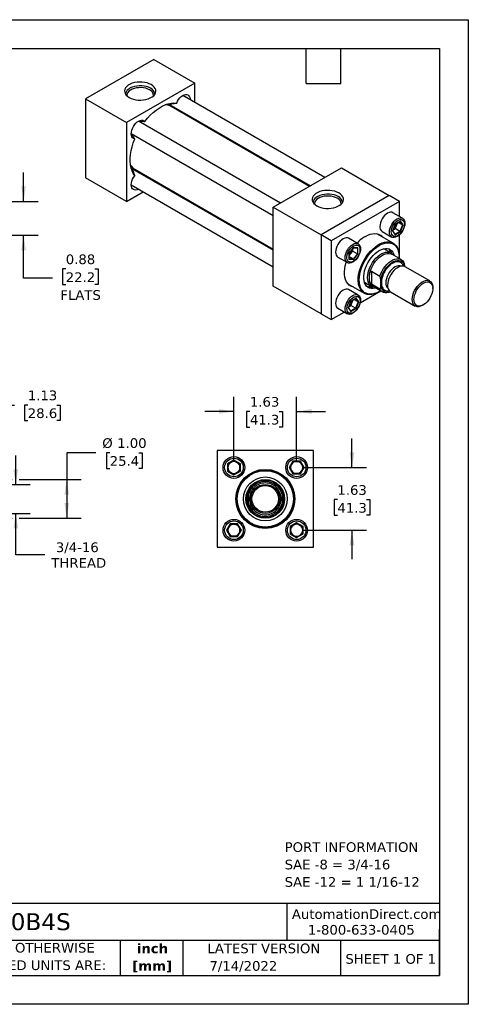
# Model space of a CAD drawing. Header units: inches. Extents: x 0 to 33, y 0 to 25.5.
# Tile 3 of 3: x 21.4 to 33, y 0 to 25.5. Entities that reach past the tile are written whole.
import ezdxf

# ---------------------------------------------------------------- set-up
doc = ezdxf.new("R2010")
doc.units = ezdxf.units.IN
doc.header["$LTSCALE"] = 3
doc.header["$MEASUREMENT"] = 0
doc.linetypes.add('SLD-Solid', pattern=[0])
doc.layers.add('DIMENSIONS', color=140, linetype='SLD-Solid', lineweight=25)
doc.layers.add('TEXT', color=140, linetype='SLD-Solid', lineweight=25)
doc.styles.add('SLDTEXTSTYLE0', font='VERDANA.TTF')
doc.styles.add('SLDTEXTSTYLE1', font='VERDANAB.TTF')
doc.dimstyles.new('SLDDIMSTYLE0', dxfattribs={"dimtxt": 0.254883, "dimasz": 0.39, "dimexe": 0, "dimexo": 0.0625, "dimgap": 0.063721, "dimtad": 0, "dimtih": 1, "dimtoh": 1, "dimrnd": 1e-09, "dimzin": 4, "dimdsep": 46, "dimtxsty": 'SLDTEXTSTYLE0', "dimsah": 1, "dimcen": 0.09, "dimadec": 0, "dimazin": 1, "dimtfac": 1, "dimtofl": 0, "dimtmove": 0, "dimatfit": 3, "dimfxl": 0, "dimfrac": 2, "dimtolj": 1, "dimtzin": 12, "dimarcsym": 0})
doc.dimstyles.new('SLDDIMSTYLE1', dxfattribs={"dimtxt": 0.254883, "dimasz": 0.39, "dimexe": 0, "dimexo": 0.0625, "dimgap": 0.063721, "dimtad": 0, "dimtih": 1, "dimtoh": 1, "dimrnd": 1e-09, "dimzin": 12, "dimdsep": 46, "dimtxsty": 'SLDTEXTSTYLE0', "dimsah": 1, "dimcen": 0.09, "dimadec": 0, "dimazin": 3, "dimtfac": 1, "dimtofl": 0, "dimtmove": 0, "dimatfit": 3, "dimfxl": 0, "dimfrac": 2, "dimtolj": 1, "dimtzin": 12, "dimarcsym": 0})
doc.dimstyles.new('SLDDIMSTYLE2', dxfattribs={"dimtxt": 0.254883, "dimasz": 0.39, "dimexe": 0, "dimexo": 0.0625, "dimgap": 0.063721, "dimtad": 0, "dimtih": 1, "dimtoh": 1, "dimrnd": 1e-09, "dimzin": 12, "dimdsep": 46, "dimtxsty": 'SLDTEXTSTYLE0', "dimsah": 1, "dimcen": 0.09, "dimadec": 0, "dimazin": 3, "dimtfac": 1, "dimtmove": 0, "dimatfit": 0, "dimfxl": 0, "dimfrac": 2, "dimtolj": 1, "dimtzin": 12, "dimarcsym": 0})
doc.dimstyles.new('SLDDIMSTYLE3', dxfattribs={"dimtxt": 0.254883, "dimasz": 0.39, "dimexe": 0, "dimexo": 0.0625, "dimgap": 0.063721, "dimtad": 0, "dimtih": 1, "dimtoh": 1, "dimrnd": 1e-09, "dimdsep": 46, "dimtxsty": 'SLDTEXTSTYLE0', "dimsah": 1, "dimcen": 0.09, "dimadec": 0, "dimazin": 2, "dimtfac": 1, "dimtmove": 0, "dimatfit": 0, "dimfxl": 0, "dimfrac": 2, "dimtolj": 1, "dimtzin": 12, "dimarcsym": 0})

# ---------------------------------------------------------------- blocks, each defined once
blk = doc.blocks.new('SW_NOTE_0')
at = {"layer": 'TEXT', "color": 0, "char_height": 0.25, "attachment_point": 1, "style": 'SLDTEXTSTYLE0'}
for s, insert in [('PORT INFORMATION', (0, 0.318)), ('SAE -8 = 3/4-16', (0, -0.134)), ('SAE -12 = 1 1/16-12', (0, -0.585))]:
    blk.add_mtext(s, dxfattribs=dict(at, insert=insert))
blk = doc.blocks.new('SW_NOTE_0_1')
at = {"layer": 'TEXT', "color": 0, "char_height": 0.25, "attachment_point": 2, "style": 'SLDTEXTSTYLE1'}
for s, insert in [('inch', (0.375, 0.318)), ('[mm]', (0.367, -0.134))]:
    blk.add_mtext(s, dxfattribs=dict(at, insert=insert))
blk = doc.blocks.new('SW_NOTE_0_2')
at = {"layer": 'TEXT', "color": 0, "char_height": 0.25, "attachment_point": 1, "style": 'SLDTEXTSTYLE0'}
for s, insert in [('UNLESS OTHERWISE ', (0, 0.318)), ('SPECIFIED UNITS ARE:', (0, -0.134))]:
    blk.add_mtext(s, dxfattribs=dict(at, insert=insert))
blk = doc.blocks.new('_D_2')
at = {"layer": 'DIMENSIONS'}
for p, q in [((19.173, 13.693), (19.173, 15.896)), ((20.298, 13.584), (20.298, 15.896)), ((19.173, 15.521), (20.298, 15.521)), ((20.298, 15.521), (21.242, 15.521)), ((21.587, 15.521), (21.501, 15.521)), ((21.501, 15.521), (21.501, 15.116)), ((22.344, 15.521), (22.43, 15.521)), ((22.43, 15.521), (22.43, 15.116)), ((21.501, 15.116), (21.587, 15.116)), ((22.43, 15.116), (22.344, 15.116))]:
    blk.add_line(p, q, dxfattribs=at)
for points in [[(19.173, 15.521), (19.563, 15.461), (19.563, 15.581)], [(20.298, 15.521), (19.908, 15.581), (19.908, 15.461)]]:
    blk.add_solid(points, dxfattribs=at)
at = {"layer": 'DIMENSIONS', "char_height": 0.25, "attachment_point": 1, "style": 'SLDTEXTSTYLE0'}
for s, insert in [('1.13', (21.587, 15.896)), ('28.6', (21.587, 15.434))]:
    blk.add_mtext(s, dxfattribs=dict(at, insert=insert))
blk = doc.blocks.new('_D_3')
at = {"layer": 'DIMENSIONS'}
for p, q in [((21.276, 13.465), (21.276, 14.215)), ((20.416, 13.465), (21.651, 13.465)), ((20.416, 12.715), (21.651, 12.715)), ((21.276, 11.644), (21.276, 12.715)), ((22.026, 11.644), (21.276, 11.644))]:
    blk.add_line(p, q, dxfattribs=at)
for points in [[(21.276, 13.465), (21.336, 13.855), (21.216, 13.855)], [(21.276, 12.715), (21.216, 12.325), (21.336, 12.325)]]:
    blk.add_solid(points, dxfattribs=at)
at = {"layer": 'DIMENSIONS', "char_height": 0.25, "attachment_point": 1, "style": 'SLDTEXTSTYLE0'}
for s, insert in [('3/4-16', (22.314, 11.962)), ('THREAD', (22.198, 11.557))]:
    blk.add_mtext(s, dxfattribs=dict(at, insert=insert))
blk = doc.blocks.new('_D_4')
at = {"layer": 'DIMENSIONS'}
for p, q in [((23.346, 14.285), (22.596, 14.285)), ((22.596, 14.285), (22.596, 13.59)), ((23.71, 14.285), (23.624, 14.285)), ((23.624, 14.285), (23.624, 13.88)), ((24.467, 14.285), (24.553, 14.285)), ((24.553, 14.285), (24.553, 13.88)), ((23.624, 13.88), (23.71, 13.88)), ((24.553, 13.88), (24.467, 13.88)), ((18.904, 13.59), (20.208, 13.59)), ((20.388, 13.59), (21.186, 13.59)), ((21.366, 13.59), (22.971, 13.59)), ((22.596, 13.59), (22.596, 12.59)), ((18.904, 12.59), (21.186, 12.59)), ((21.366, 12.59), (22.971, 12.59))]:
    blk.add_line(p, q, dxfattribs=at)
for points in [[(22.596, 13.59), (22.536, 13.2), (22.656, 13.2)], [(22.596, 12.59), (22.656, 12.98), (22.536, 12.98)]]:
    blk.add_solid(points, dxfattribs=at)
at = {"layer": 'DIMENSIONS', "char_height": 0.25, "attachment_point": 1, "style": 'SLDTEXTSTYLE0'}
for s, insert in [('%%c', (23.517, 14.66)), ('1.00', (23.902, 14.66)), ('25.4', (23.71, 14.197))]:
    blk.add_mtext(s, dxfattribs=dict(at, insert=insert))
blk = doc.blocks.new('_D_6')
at = {"layer": 'DIMENSIONS'}
for p, q in [((26.928, 14.053), (26.928, 15.729)), ((28.553, 14.053), (28.553, 15.729)), ((26.928, 15.354), (26.178, 15.354)), ((27.341, 15.354), (27.256, 15.354)), ((27.256, 15.354), (27.256, 14.949)), ((28.099, 15.354), (28.184, 15.354)), ((28.184, 15.354), (28.184, 14.949)), ((28.553, 15.354), (29.303, 15.354)), ((27.256, 14.949), (27.341, 14.949)), ((28.184, 14.949), (28.099, 14.949))]:
    blk.add_line(p, q, dxfattribs=at)
for points in [[(26.928, 15.354), (26.538, 15.414), (26.538, 15.294)], [(28.553, 15.354), (28.943, 15.294), (28.943, 15.414)]]:
    blk.add_solid(points, dxfattribs=at)
at = {"layer": 'DIMENSIONS', "char_height": 0.25, "attachment_point": 1, "style": 'SLDTEXTSTYLE0'}
for s, insert in [('1.63', (27.341, 15.728)), ('41.3', (27.341, 15.266))]:
    blk.add_mtext(s, dxfattribs=dict(at, insert=insert))
blk = doc.blocks.new('_D_7')
at = {"layer": 'DIMENSIONS'}
for p, q in [((29.986, 13.903), (29.986, 14.653)), ((28.703, 13.903), (30.361, 13.903)), ((29.608, 13.071), (29.522, 13.071)), ((29.522, 13.071), (29.522, 12.665)), ((30.365, 13.071), (30.451, 13.071)), ((30.451, 13.071), (30.451, 12.665)), ((29.522, 12.665), (29.608, 12.665)), ((30.451, 12.665), (30.365, 12.665)), ((28.703, 12.278), (30.361, 12.278)), ((29.986, 12.278), (29.986, 11.528))]:
    blk.add_line(p, q, dxfattribs=at)
for points in [[(29.986, 13.903), (30.046, 14.293), (29.926, 14.293)], [(29.986, 12.278), (29.926, 11.888), (30.046, 11.888)]]:
    blk.add_solid(points, dxfattribs=at)
at = {"layer": 'DIMENSIONS', "char_height": 0.25, "attachment_point": 1, "style": 'SLDTEXTSTYLE0'}
for s, insert in [('1.63', (29.608, 13.445)), ('41.3', (29.608, 12.983))]:
    blk.add_mtext(s, dxfattribs=dict(at, insert=insert))
blk = doc.blocks.new('_D_11')
at = {"layer": 'DIMENSIONS'}
for p, q in [((21.479, 20.795), (21.479, 21.545)), ((19.323, 20.795), (21.854, 20.795)), ((19.323, 19.92), (21.854, 19.92)), ((21.479, 18.807), (21.479, 19.92)), ((22.571, 19.045), (22.485, 19.045)), ((22.485, 19.045), (22.485, 18.64)), ((23.328, 19.045), (23.414, 19.045)), ((23.414, 19.045), (23.414, 18.64)), ((22.229, 18.807), (21.479, 18.807)), ((22.485, 18.64), (22.571, 18.64)), ((23.414, 18.64), (23.328, 18.64))]:
    blk.add_line(p, q, dxfattribs=at)
for points in [[(21.479, 20.795), (21.539, 21.185), (21.419, 21.185)], [(21.479, 19.92), (21.419, 19.53), (21.539, 19.53)]]:
    blk.add_solid(points, dxfattribs=at)
at = {"layer": 'DIMENSIONS', "char_height": 0.25, "attachment_point": 1, "style": 'SLDTEXTSTYLE0'}
for s, insert in [('0.88', (22.571, 19.42)), ('22.2', (22.571, 18.957)), ('FLATS', (22.43, 18.495))]:
    blk.add_mtext(s, dxfattribs=dict(at, insert=insert))

msp = doc.modelspace()

# ---------------------------------------------------------------- linework, layer by layer
at = {"color": 7, "linetype": 'SLD-Solid'}
for p, q in [((0, 25.5), (33, 25.5)), ((33, 25.5), (33, 0)), ((33, 0), (0, 0))]:
    msp.add_line(p, q, dxfattribs=at)
for p, q in [((24.854, 24.469), (23.086, 23.448)), ((24.854, 24.469), (25.914, 23.856)), ((25.914, 23.856), (24.147, 22.836)), ((25.914, 23.358), (25.914, 23.856)), ((29.284, 21.413), (25.605, 23.537)), ((23.086, 23.448), (23.086, 21.407)), ((23.086, 23.448), (24.147, 22.836)), ((25.22, 23.301), (25.183, 23.308)), ((25.223, 23.284), (25.22, 23.301)), ((25.23, 23.282), (25.224, 23.301)), ((25.299, 23.281), (28.909, 21.197)), ((28.885, 21.183), (25.3, 23.252)), ((25.389, 23.201), (25.383, 23.207)), ((24.147, 22.836), (24.147, 20.795)), ((28.135, 20.75), (24.456, 22.874)), ((25.914, 22.898), (25.914, 22.925)), ((24.268, 22.549), (27.947, 20.425)), ((24.256, 21.702), (24.28, 21.674)), ((24.28, 21.674), (24.296, 21.68)), ((27.947, 19.531), (24.338, 21.615)), ((24.363, 21.628), (27.947, 19.559)), ((24.443, 21.579), (24.451, 21.577)), ((24.476, 21.535), (24.443, 21.579)), ((27.947, 20.642), (29.715, 21.662)), ((29.715, 21.662), (30.952, 20.948)), ((24.147, 20.795), (23.086, 21.407)), ((24.268, 21.222), (27.947, 19.098)), ((24.953, 21.26), (24.977, 21.274)), ((24.147, 20.795), (24.578, 21.043)), ((30.952, 20.948), (29.185, 19.928)), ((31.218, 20.795), (30.952, 20.948)), ((31.218, 20.795), (29.45, 19.774)), ((31.218, 20.405), (31.218, 20.795)), ((27.947, 20.642), (29.185, 19.928)), ((27.947, 18.601), (27.947, 20.642)), ((31.298, 20.359), (31.049, 20.502)), ((31.105, 20.203), (31.038, 20.028)), ((31.041, 20.031), (31.107, 20.2)), ((31.241, 20.281), (31.105, 20.203)), ((31.106, 20.2), (31.236, 20.275)), ((31.108, 20.09), (31.14, 20.172)), ((31.14, 20.172), (31.164, 20.233)), ((31.294, 20.184), (31.186, 20.246)), ((31.294, 20.184), (31.23, 20.019)), ((31.232, 20.272), (31.294, 20.184)), ((31.309, 20.184), (31.241, 20.281)), ((31.241, 20.009), (31.309, 20.184)), ((29.185, 19.928), (29.185, 17.886)), ((29.45, 19.774), (29.185, 19.928)), ((31.053, 19.714), (30.632, 19.957)), ((30.768, 20.016), (31.017, 19.872)), ((31.038, 20.028), (31.105, 19.931)), ((31.105, 19.944), (31.042, 20.033)), ((31.051, 20.056), (31.108, 20.09)), ((31.23, 20.019), (31.103, 19.946)), ((31.105, 19.931), (31.241, 20.009)), ((31.23, 20.019), (31.108, 20.09)), ((31.218, 19.313), (31.218, 19.932)), ((29.45, 19.774), (29.45, 17.733)), ((30.148, 19.696), (29.9, 19.839)), ((30.024, 19.599), (29.907, 19.453)), ((29.907, 19.453), (29.907, 19.296)), ((29.91, 19.454), (30.023, 19.595)), ((29.91, 19.304), (29.91, 19.454)), ((29.91, 19.387), (29.951, 19.438)), ((29.951, 19.438), (30.006, 19.507)), ((30.006, 19.507), (30.006, 19.574)), ((30.006, 19.507), (30.128, 19.437)), ((30.128, 19.437), (30.017, 19.299)), ((30.022, 19.593), (30.131, 19.583)), ((30.142, 19.589), (30.024, 19.599)), ((30.024, 19.286), (30.142, 19.432)), ((30.128, 19.584), (30.128, 19.437)), ((30.142, 19.432), (30.142, 19.589)), ((30.995, 19.46), (30.808, 19.568)), ((31.261, 19.288), (31.018, 19.428)), ((29.619, 19.352), (29.867, 19.209)), ((29.907, 19.296), (30.024, 19.286)), ((30.017, 19.299), (29.91, 19.362)), ((30.017, 19.299), (29.91, 19.309)), ((31.208, 19.355), (31.208, 19.371)), ((31.35, 19.129), (31.35, 19.109)), ((30.444, 18.719), (30.444, 18.916)), ((30.489, 18.986), (30.709, 18.859)), ((30.489, 18.986), (30.489, 18.648)), ((32.002, 18.734), (31.361, 19.104)), ((29.882, 18.659), (30.303, 18.416)), ((30.308, 18.702), (30.495, 18.594)), ((30.709, 18.521), (30.489, 18.648)), ((30.732, 18.582), (30.732, 18.772)), ((29.185, 17.886), (27.947, 18.601)), ((30.148, 18.369), (29.9, 18.512)), ((30.197, 18.165), (30.734, 18.474)), ((30.534, 18.59), (30.777, 18.449)), ((30.678, 18.453), (30.692, 18.461)), ((30.986, 18.454), (31.627, 18.084)), ((32.08, 18.537), (32.08, 18.562)), ((29.956, 18.212), (29.889, 18.037)), ((29.892, 18.041), (29.957, 18.21)), ((30.092, 18.291), (29.956, 18.212)), ((29.957, 18.21), (30.087, 18.285)), ((29.959, 18.099), (29.991, 18.182)), ((29.991, 18.182), (30.015, 18.243)), ((30.145, 18.194), (30.037, 18.256)), ((30.145, 18.194), (30.081, 18.029)), ((30.083, 18.282), (30.145, 18.194)), ((30.16, 18.194), (30.092, 18.291)), ((30.092, 18.019), (30.16, 18.194)), ((31.814, 18.103), (31.836, 18.116)), ((29.185, 17.886), (29.45, 17.733)), ((29.45, 17.733), (29.788, 17.928)), ((29.619, 18.026), (29.867, 17.882)), ((29.889, 18.037), (29.956, 17.941)), ((29.956, 17.953), (29.893, 18.043)), ((29.902, 18.066), (29.959, 18.099)), ((30.081, 18.029), (29.954, 17.956)), ((29.956, 17.941), (30.092, 18.019)), ((30.081, 18.029), (29.959, 18.099)), ((26.49, 14.34), (26.49, 11.84)), ((28.99, 14.34), (26.49, 14.34)), ((28.99, 11.84), (28.99, 14.34)), ((26.928, 14.095), (26.761, 13.999)), ((26.771, 13.993), (26.928, 14.083)), ((27.094, 13.999), (26.928, 14.095)), ((26.928, 14.083), (26.928, 14.095)), ((26.928, 14.083), (27.084, 13.993)), ((28.457, 14.069), (28.361, 13.903)), ((28.372, 13.903), (28.462, 14.059)), ((28.462, 14.059), (28.457, 14.069)), ((28.649, 14.069), (28.457, 14.069)), ((28.462, 14.059), (28.643, 14.059)), ((28.643, 14.059), (28.649, 14.069)), ((28.643, 14.059), (28.733, 13.903)), ((28.745, 13.903), (28.649, 14.069)), ((26.771, 13.993), (26.761, 13.999)), ((26.761, 13.999), (26.761, 13.807)), ((26.771, 13.813), (26.761, 13.807)), ((26.761, 13.807), (26.928, 13.711)), ((26.771, 13.813), (26.771, 13.993)), ((26.928, 13.722), (26.771, 13.813)), ((27.084, 13.813), (26.928, 13.722)), ((26.928, 13.711), (27.094, 13.807)), ((27.084, 13.993), (27.094, 13.999)), ((27.084, 13.993), (27.084, 13.813)), ((27.094, 13.807), (27.084, 13.813)), ((27.094, 13.807), (27.094, 13.999)), ((28.361, 13.903), (28.457, 13.737)), ((28.372, 13.903), (28.361, 13.903)), ((28.462, 13.747), (28.372, 13.903)), ((28.733, 13.903), (28.643, 13.747)), ((28.649, 13.737), (28.745, 13.903)), ((28.733, 13.903), (28.745, 13.903)), ((26.928, 13.722), (26.928, 13.711)), ((28.457, 13.737), (28.462, 13.747)), ((28.457, 13.737), (28.649, 13.737)), ((28.643, 13.747), (28.462, 13.747)), ((28.643, 13.747), (28.649, 13.737)), ((27.271, 12.97), (27.271, 13.211)), ((27.303, 12.974), (27.303, 13.207)), ((28.178, 13.207), (28.178, 12.974)), ((28.209, 13.211), (28.209, 12.97)), ((26.832, 12.444), (26.736, 12.278)), ((26.747, 12.278), (26.736, 12.278)), ((26.736, 12.278), (26.832, 12.112)), ((26.747, 12.278), (26.837, 12.434)), ((26.837, 12.122), (26.747, 12.278)), ((26.837, 12.434), (26.832, 12.444)), ((27.024, 12.444), (26.832, 12.444)), ((26.837, 12.434), (27.018, 12.434)), ((27.024, 12.444), (27.018, 12.434)), ((27.018, 12.434), (27.108, 12.278)), ((27.108, 12.278), (27.018, 12.122)), ((27.12, 12.278), (27.024, 12.444)), ((27.024, 12.112), (27.12, 12.278)), ((27.108, 12.278), (27.12, 12.278)), ((28.553, 12.47), (28.386, 12.374)), ((28.386, 12.374), (28.386, 12.182)), ((28.386, 12.374), (28.396, 12.368)), ((28.396, 12.368), (28.553, 12.458)), ((28.396, 12.188), (28.396, 12.368)), ((28.553, 12.458), (28.553, 12.47)), ((28.719, 12.374), (28.553, 12.47)), ((28.553, 12.458), (28.709, 12.368)), ((28.709, 12.368), (28.719, 12.374)), ((28.709, 12.368), (28.709, 12.188)), ((28.719, 12.182), (28.719, 12.374)), ((26.837, 12.122), (26.832, 12.112)), ((26.832, 12.112), (27.024, 12.112)), ((27.018, 12.122), (26.837, 12.122)), ((27.018, 12.122), (27.024, 12.112)), ((28.396, 12.188), (28.386, 12.182)), ((28.386, 12.182), (28.553, 12.086)), ((28.553, 12.097), (28.396, 12.188)), ((28.709, 12.188), (28.553, 12.097)), ((28.553, 12.086), (28.719, 12.182)), ((28.553, 12.097), (28.553, 12.086)), ((28.709, 12.188), (28.719, 12.182)), ((26.49, 11.84), (28.99, 11.84))]:
    msp.add_line(p, q)
at = {"flags": 128}
for points in [[(24.787, 23.818), (24.736, 23.843), (24.678, 23.863), (24.616, 23.877), (24.55, 23.885), (24.483, 23.886), (24.417, 23.881), (24.353, 23.87), (24.293, 23.853), (24.238, 23.831), (24.191, 23.804), (24.152, 23.772), (24.122, 23.737), (24.103, 23.7), (24.095, 23.662), (24.098, 23.623), (24.112, 23.585), (24.136, 23.549), (24.17, 23.516), (24.213, 23.487), (24.265, 23.462), (24.322, 23.442), (24.385, 23.428), (24.45, 23.42), (24.517, 23.418), (24.583, 23.423), (24.648, 23.434), (24.708, 23.451), (24.762, 23.474), (24.81, 23.501), (24.849, 23.532), (24.878, 23.567), (24.897, 23.604), (24.905, 23.643), (24.903, 23.681), (24.889, 23.719), (24.865, 23.755), (24.83, 23.788), (24.787, 23.818)], [(24.768, 23.725), (24.719, 23.749), (24.663, 23.768), (24.603, 23.781), (24.54, 23.788), (24.476, 23.789), (24.413, 23.783), (24.352, 23.772), (24.295, 23.754), (24.244, 23.732), (24.201, 23.704), (24.166, 23.673), (24.141, 23.639), (24.126, 23.603), (24.122, 23.569)], [(24.743, 23.682), (24.696, 23.705), (24.642, 23.723), (24.584, 23.735), (24.523, 23.74), (24.462, 23.739), (24.401, 23.732), (24.344, 23.719), (24.292, 23.7), (24.246, 23.676), (24.209, 23.648), (24.181, 23.616), (24.163, 23.582), (24.157, 23.547), (24.157, 23.527)], [(25.445, 23.341), (25.467, 23.388), (25.496, 23.434), (25.528, 23.474), (25.564, 23.508), (25.601, 23.535), (25.639, 23.553), (25.675, 23.562), (25.709, 23.561), (25.738, 23.55), (25.762, 23.531), (25.779, 23.502), (25.79, 23.466), (25.793, 23.429)], [(24.616, 22.862), (24.686, 22.947), (24.759, 23.024), (24.834, 23.095), (24.912, 23.158), (24.991, 23.213), (25.07, 23.259), (25.149, 23.295), (25.227, 23.322), (25.302, 23.338), (25.375, 23.345), (25.445, 23.341)], [(25.378, 23.235), (25.375, 23.234), (25.349, 23.224)], [(25.795, 22.994), (25.795, 22.993), (25.802, 22.962)], [(24.358, 22.416), (24.328, 22.425), (24.303, 22.443), (24.285, 22.47), (24.273, 22.504), (24.268, 22.545), (24.271, 22.59), (24.282, 22.638), (24.299, 22.686), (24.323, 22.734), (24.352, 22.778), (24.386, 22.818), (24.422, 22.851), (24.46, 22.876), (24.497, 22.892), (24.533, 22.899), (24.565, 22.897), (24.594, 22.884), (24.616, 22.862)], [(24.358, 21.459), (24.32, 21.517), (24.289, 21.584), (24.266, 21.658), (24.25, 21.738), (24.242, 21.825), (24.242, 21.916), (24.25, 22.012), (24.266, 22.11), (24.289, 22.211), (24.32, 22.313), (24.358, 22.416)], [(24.456, 21.114), (24.422, 21.098), (24.386, 21.089), (24.352, 21.09), (24.323, 21.1), (24.299, 21.12), (24.282, 21.149), (24.271, 21.184), (24.268, 21.226), (24.273, 21.272), (24.285, 21.32), (24.303, 21.369), (24.328, 21.416), (24.358, 21.459)], [(24.283, 21.67), (24.297, 21.674), (24.301, 21.675)], [(24.297, 21.624), (24.319, 21.622), (24.338, 21.615)], [(24.411, 21.6), (24.413, 21.592), (24.416, 21.57)], [(24.865, 21.339), (24.834, 21.329), (24.833, 21.329)], [(29.648, 21.012), (29.597, 21.036), (29.539, 21.056), (29.477, 21.07), (29.412, 21.078), (29.345, 21.08), (29.278, 21.075), (29.214, 21.064), (29.154, 21.047), (29.099, 21.025), (29.052, 20.997), (29.013, 20.966), (28.984, 20.931), (28.965, 20.894), (28.956, 20.856), (28.959, 20.817), (28.973, 20.779), (28.997, 20.743), (29.031, 20.71), (29.075, 20.68), (29.126, 20.655), (29.183, 20.636), (29.246, 20.622), (29.311, 20.614), (29.378, 20.612), (29.445, 20.617), (29.509, 20.628), (29.569, 20.645), (29.623, 20.667), (29.671, 20.695), (29.71, 20.726), (29.739, 20.761), (29.758, 20.798), (29.767, 20.836), (29.764, 20.875), (29.75, 20.913), (29.726, 20.949), (29.691, 20.982), (29.648, 21.012)], [(29.629, 20.919), (29.58, 20.943), (29.525, 20.962), (29.465, 20.975), (29.402, 20.982), (29.337, 20.983), (29.274, 20.977), (29.213, 20.965), (29.156, 20.948), (29.105, 20.925), (29.062, 20.898), (29.027, 20.867), (29.002, 20.833), (28.987, 20.797), (28.983, 20.762)], [(29.604, 20.876), (29.557, 20.899), (29.504, 20.916), (29.445, 20.928), (29.385, 20.934), (29.323, 20.933), (29.263, 20.926), (29.205, 20.913), (29.153, 20.894), (29.108, 20.87), (29.07, 20.841), (29.042, 20.81), (29.025, 20.776), (29.018, 20.74), (29.019, 20.721)], [(31.049, 20.502), (31.019, 20.514), (30.984, 20.515), (30.947, 20.507), (30.908, 20.489), (30.869, 20.462), (30.832, 20.427), (30.798, 20.386), (30.768, 20.34), (30.743, 20.291), (30.725, 20.241), (30.713, 20.191), (30.709, 20.144)], [(30.958, 20.001), (30.962, 20.048), (30.973, 20.097), (30.992, 20.148), (31.017, 20.197), (31.047, 20.243), (31.081, 20.284), (31.118, 20.318), (31.157, 20.345), (31.196, 20.363), (31.233, 20.371), (31.267, 20.37), (31.298, 20.359), (31.322, 20.338), (31.341, 20.309), (31.352, 20.273), (31.356, 20.23), (31.352, 20.183), (31.341, 20.134), (31.322, 20.083), (31.298, 20.034), (31.267, 19.988), (31.233, 19.947), (31.196, 19.913), (31.157, 19.886), (31.118, 19.868), (31.081, 19.86), (31.047, 19.861), (31.017, 19.872), (30.992, 19.893), (30.973, 19.922), (30.962, 19.958), (30.958, 20.001)], [(31.344, 20.204), (31.34, 20.161), (31.329, 20.116), (31.311, 20.07), (31.287, 20.026), (31.259, 19.985), (31.226, 19.949), (31.191, 19.921), (31.156, 19.9), (31.121, 19.888), (31.088, 19.886), (31.059, 19.894), (31.035, 19.911), (31.018, 19.936), (31.007, 19.969), (31.003, 20.008), (31.007, 20.051), (31.018, 20.096), (31.035, 20.142), (31.059, 20.186), (31.088, 20.227), (31.121, 20.263), (31.156, 20.291), (31.191, 20.312), (31.226, 20.324), (31.259, 20.326), (31.287, 20.318), (31.311, 20.301), (31.329, 20.276), (31.34, 20.243), (31.344, 20.204)], [(30.334, 19.889), (30.398, 19.921), (30.461, 19.945), (30.522, 19.958), (30.581, 19.962), (30.636, 19.957), (30.687, 19.941), (30.733, 19.916), (30.773, 19.882), (30.785, 19.869)], [(29.9, 19.839), (29.87, 19.85), (29.835, 19.852), (29.798, 19.843), (29.759, 19.825), (29.72, 19.798), (29.683, 19.764), (29.649, 19.723), (29.619, 19.677), (29.594, 19.628), (29.576, 19.578), (29.564, 19.528), (29.56, 19.481), (29.564, 19.439), (29.576, 19.402), (29.594, 19.373), (29.619, 19.352), (29.619, 19.352)], [(30.008, 19.223), (29.969, 19.205), (29.932, 19.196), (29.898, 19.198), (29.867, 19.209), (29.843, 19.229), (29.824, 19.258), (29.813, 19.295), (29.809, 19.337), (29.813, 19.384), (29.824, 19.434), (29.843, 19.484), (29.867, 19.533), (29.898, 19.579), (29.932, 19.62), (29.969, 19.655), (30.008, 19.682), (30.047, 19.7), (30.084, 19.708), (30.118, 19.707), (30.148, 19.696), (30.173, 19.675), (30.192, 19.646), (30.203, 19.609), (30.207, 19.567), (30.203, 19.52), (30.192, 19.47), (30.173, 19.42), (30.148, 19.371), (30.118, 19.325), (30.084, 19.284), (30.047, 19.249), (30.008, 19.223)], [(30.024, 19.64), (30.06, 19.656), (30.094, 19.663), (30.124, 19.66), (30.151, 19.648), (30.172, 19.626), (30.186, 19.597), (30.194, 19.561), (30.194, 19.52), (30.186, 19.475), (30.172, 19.43), (30.151, 19.384), (30.124, 19.341), (30.094, 19.303), (30.06, 19.271), (30.024, 19.246), (29.989, 19.23), (29.955, 19.223), (29.924, 19.226), (29.898, 19.238), (29.877, 19.259), (29.862, 19.288), (29.855, 19.324), (29.855, 19.365), (29.862, 19.41), (29.877, 19.456), (29.898, 19.501), (29.924, 19.544), (29.955, 19.582), (29.989, 19.615), (30.024, 19.64)], [(30.678, 18.453), (30.615, 18.421), (30.554, 18.398), (30.493, 18.385), (30.436, 18.381), (30.382, 18.387), (30.332, 18.402), (30.287, 18.426), (30.247, 18.46), (30.214, 18.502), (30.187, 18.552), (30.167, 18.609), (30.154, 18.672), (30.148, 18.741), (30.15, 18.815), (30.159, 18.892), (30.176, 18.971), (30.2, 19.052), (30.23, 19.133), (30.266, 19.213), (30.309, 19.291), (30.356, 19.366), (30.409, 19.437), (30.464, 19.502), (30.523, 19.561), (30.584, 19.613), (30.647, 19.658), (30.709, 19.694), (30.772, 19.722), (30.833, 19.74), (30.892, 19.749), (30.948, 19.748), (31, 19.737), (31.047, 19.717), (31.09, 19.688), (31.126, 19.651), (31.156, 19.605), (31.18, 19.551), (31.197, 19.491), (31.206, 19.424), (31.208, 19.371)], [(30.723, 18.48), (30.692, 18.461), (30.63, 18.43), (30.569, 18.407), (30.509, 18.395), (30.452, 18.391), (30.399, 18.398), (30.35, 18.414), (30.306, 18.439), (30.268, 18.474), (30.235, 18.517), (30.21, 18.567), (30.191, 18.625), (30.18, 18.69), (30.176, 18.759), (30.18, 18.833), (30.191, 18.91), (30.21, 18.99), (30.235, 19.07), (30.268, 19.15), (30.306, 19.229), (30.35, 19.305), (30.399, 19.378), (30.452, 19.446), (30.509, 19.508), (30.569, 19.564), (30.63, 19.612), (30.692, 19.653)], [(30.692, 19.653), (30.754, 19.684), (30.816, 19.707), (30.875, 19.72), (30.932, 19.723), (30.985, 19.716), (31.034, 19.7), (31.078, 19.675), (31.117, 19.641), (31.149, 19.598), (31.174, 19.547), (31.193, 19.489), (31.204, 19.424), (31.208, 19.355), (31.207, 19.319)], [(30.598, 18.552), (30.584, 18.548), (30.532, 18.54), (30.484, 18.541), (30.439, 18.551), (30.399, 18.571), (30.364, 18.601), (30.336, 18.638), (30.314, 18.684), (30.299, 18.736), (30.292, 18.794), (30.292, 18.858), (30.299, 18.925), (30.314, 18.994), (30.336, 19.065), (30.364, 19.135), (30.399, 19.204), (30.439, 19.27), (30.484, 19.333), (30.532, 19.39), (30.584, 19.441), (30.638, 19.485), (30.692, 19.52), (30.747, 19.548), (30.8, 19.566), (30.852, 19.574), (30.901, 19.573), (30.945, 19.563), (30.985, 19.543), (31.02, 19.514), (31.048, 19.476), (31.07, 19.431), (31.082, 19.391)], [(30.391, 18.823), (30.395, 18.884), (30.406, 18.949), (30.425, 19.015), (30.45, 19.082), (30.481, 19.147), (30.519, 19.21), (30.561, 19.269), (30.606, 19.323), (30.655, 19.37), (30.706, 19.41), (30.758, 19.442), (30.809, 19.465), (30.859, 19.479), (30.906, 19.483), (30.95, 19.478), (30.99, 19.462), (31.025, 19.438), (31.051, 19.408)], [(30.444, 18.916), (30.461, 18.984), (30.486, 19.052), (30.518, 19.12), (30.556, 19.184), (30.599, 19.245), (30.646, 19.3), (30.697, 19.348), (30.749, 19.387), (30.802, 19.418), (30.855, 19.439), (30.905, 19.449), (30.953, 19.449), (30.996, 19.439), (31.018, 19.428)], [(30.965, 19.477), (30.965, 19.491), (30.957, 19.553)], [(30.036, 18.571), (30.005, 18.578), (29.957, 18.598), (29.914, 18.628), (29.876, 18.667), (29.845, 18.713), (29.821, 18.768), (29.804, 18.83), (29.795, 18.898), (29.793, 18.97), (29.799, 19.047), (29.812, 19.127), (29.832, 19.209), (29.837, 19.225)], [(30.709, 18.859), (30.735, 18.925), (30.767, 18.99), (30.804, 19.053), (30.847, 19.111), (30.893, 19.163), (30.942, 19.209), (30.993, 19.248), (31.045, 19.277), (31.095, 19.298), (31.145, 19.309), (31.191, 19.309), (31.233, 19.3), (31.271, 19.281), (31.303, 19.253), (31.328, 19.216)], [(30.732, 18.772), (30.748, 18.835), (30.771, 18.899), (30.801, 18.962), (30.836, 19.022), (30.876, 19.078), (30.921, 19.129), (30.968, 19.173), (31.016, 19.21), (31.066, 19.239), (31.114, 19.258), (31.161, 19.268), (31.205, 19.268), (31.246, 19.258), (31.281, 19.239), (31.311, 19.211), (31.334, 19.174), (31.35, 19.129)], [(31.252, 19.117), (31.227, 19.124), (31.19, 19.126), (31.15, 19.118), (31.108, 19.1), (31.066, 19.074), (31.025, 19.039), (30.986, 18.998), (30.951, 18.951), (30.921, 18.899), (30.896, 18.846), (30.878, 18.791), (30.867, 18.738), (30.863, 18.688)], [(31.361, 19.104), (31.332, 19.116), (31.293, 19.121), (31.252, 19.117), (31.208, 19.102), (31.163, 19.078), (31.118, 19.046), (31.075, 19.006), (31.035, 18.959), (30.999, 18.908), (30.968, 18.852), (30.942, 18.795), (30.924, 18.737), (30.913, 18.68), (30.909, 18.626)], [(30.567, 18.571), (30.561, 18.572), (30.519, 18.582), (30.481, 18.602), (30.45, 18.631), (30.425, 18.669), (30.406, 18.714), (30.395, 18.765), (30.391, 18.823)], [(31.549, 18.256), (31.553, 18.31), (31.564, 18.367), (31.583, 18.425), (31.608, 18.483), (31.639, 18.538), (31.675, 18.59), (31.715, 18.636), (31.758, 18.676), (31.803, 18.709), (31.848, 18.732), (31.892, 18.747), (31.934, 18.752), (31.972, 18.746), (32.006, 18.732), (32.034, 18.708), (32.056, 18.675), (32.071, 18.635), (32.079, 18.588), (32.08, 18.562)], [(31.593, 18.256), (31.597, 18.309), (31.609, 18.364), (31.628, 18.42), (31.653, 18.475), (31.685, 18.528), (31.721, 18.577), (31.761, 18.62), (31.804, 18.656), (31.847, 18.683), (31.891, 18.701), (31.932, 18.71), (31.97, 18.708), (32.004, 18.696), (32.033, 18.675), (32.055, 18.645), (32.071, 18.606), (32.079, 18.561), (32.079, 18.511), (32.071, 18.457), (32.055, 18.401), (32.033, 18.345), (32.004, 18.291), (31.97, 18.24), (31.932, 18.194), (31.891, 18.154), (31.847, 18.122), (31.804, 18.1), (31.761, 18.086), (31.721, 18.083), (31.685, 18.09), (31.653, 18.106), (31.628, 18.132), (31.609, 18.166), (31.597, 18.208), (31.593, 18.256)], [(29.9, 18.512), (29.87, 18.523), (29.835, 18.525), (29.798, 18.516), (29.759, 18.498), (29.72, 18.472), (29.683, 18.437), (29.649, 18.396), (29.619, 18.35), (29.594, 18.301), (29.576, 18.251), (29.564, 18.201), (29.56, 18.154), (29.564, 18.112), (29.576, 18.075), (29.594, 18.046), (29.619, 18.026), (29.619, 18.026)], [(30.207, 18.24), (30.203, 18.193), (30.192, 18.143), (30.173, 18.093), (30.148, 18.044), (30.118, 17.998), (30.084, 17.957), (30.047, 17.923), (30.008, 17.896), (29.969, 17.878), (29.932, 17.869), (29.898, 17.871), (29.867, 17.882), (29.843, 17.902), (29.824, 17.931), (29.813, 17.968), (29.809, 18.011), (29.813, 18.058), (29.824, 18.107), (29.843, 18.157), (29.867, 18.206), (29.898, 18.252), (29.932, 18.293), (29.969, 18.328), (30.008, 18.355), (30.047, 18.373), (30.084, 18.381), (30.118, 18.38), (30.148, 18.369), (30.173, 18.348), (30.192, 18.319), (30.203, 18.283), (30.207, 18.24)], [(30.396, 18.579), (30.422, 18.59), (30.465, 18.611)], [(30.984, 18.455), (30.942, 18.439), (30.893, 18.428), (30.847, 18.428), (30.804, 18.437), (30.767, 18.456), (30.735, 18.484), (30.709, 18.521)], [(29.854, 18.017), (29.858, 18.061), (29.869, 18.106), (29.886, 18.152), (29.91, 18.196), (29.939, 18.237), (29.972, 18.273), (30.006, 18.301), (30.042, 18.322), (30.077, 18.333), (30.11, 18.335), (30.138, 18.328), (30.162, 18.311), (30.18, 18.286), (30.191, 18.253), (30.195, 18.214), (30.191, 18.171), (30.18, 18.126), (30.162, 18.08), (30.138, 18.035), (30.11, 17.995), (30.077, 17.959), (30.042, 17.93), (30.006, 17.91), (29.972, 17.898), (29.939, 17.896), (29.91, 17.904), (29.886, 17.921), (29.869, 17.946), (29.858, 17.979), (29.854, 18.017)], [(31.814, 18.103), (31.803, 18.097), (31.758, 18.078), (31.715, 18.068), (31.675, 18.068), (31.639, 18.078), (31.608, 18.098), (31.583, 18.126), (31.564, 18.163), (31.553, 18.207), (31.549, 18.256)]]:
    msp.add_lwpolyline(points, dxfattribs=at)
for centre, radius in [((26.928, 13.903), 0.281), ((26.928, 13.903), 0.241), ((28.553, 13.903), 0.281), ((28.553, 13.903), 0.241), ((27.74, 13.09), 0.765), ((27.74, 13.09), 0.75), ((27.74, 13.09), 0.729), ((27.74, 13.09), 0.568), ((27.74, 13.09), 0.501), ((27.74, 13.09), 0.5), ((27.74, 13.09), 0.375), ((27.74, 13.09), 0.344), ((26.928, 12.278), 0.281), ((26.928, 12.278), 0.241), ((28.553, 12.278), 0.281), ((28.553, 12.278), 0.241)]:
    msp.add_circle(centre, radius)
for centre, radius, start, end in [((24.689, 23.552), 0.19, 5.0067, 65.5906), ((24.676, 23.53), 0.167, 359.1006, 66.3472), ((25.135, 22.962), 0.334, 60.367, 87.4886), ((25.335, 23.341), 0.0702, 205.0288, 239.0922), ((24.533, 21.918), 0.336, 212.6092, 239.5459), ((29.551, 20.746), 0.19, 5.0067, 65.5906), ((29.538, 20.724), 0.167, 359.1006, 66.3472), ((30.912, 20.256), 0.243, 304.7235, 339.6292), ((30.902, 20.263), 0.247, 308.4005, 350.6939), ((30.942, 20.251), 0.213, 338.2315, 353.6851), ((30.843, 20.127), 0.135, 172.7442, 235.9436), ((30.821, 19.072), 0.951, 120.8438, 137.5668), ((29.753, 19.599), 0.247, 309.313, 351.6024), ((29.783, 19.57), 0.213, 306.3207, 321.7682), ((29.764, 19.594), 0.243, 320.3713, 355.2784), ((30.785, 19.378), 0.245, 14.6077, 48.7693), ((30.886, 18.817), 0.453, 167.446, 192.554), ((30.638, 18.758), 0.198, 191.2334, 238.0928), ((31.037, 18.673), 0.175, 175.3419, 228.0874), ((31.092, 18.605), 0.184, 173.6295, 235.0583), ((30.461, 18.809), 0.238, 250.7, 285.9337), ((30.906, 18.619), 0.178, 192.0326, 294.9458), ((29.763, 18.266), 0.243, 304.7235, 339.6292), ((29.753, 18.272), 0.247, 308.4005, 350.6939), ((29.793, 18.261), 0.213, 338.2315, 353.6851), ((26.928, 13.903), 0.156, 120, 180), ((26.928, 13.903), 0.156, 60, 120), ((26.928, 13.903), 0.156, 0, 60), ((28.553, 13.903), 0.156, 90, 150), ((28.553, 13.903), 0.156, 30, 90), ((26.928, 13.903), 0.156, 180, 240), ((26.928, 13.903), 0.156, 300, 0), ((28.553, 13.903), 0.156, 150, 210), ((28.553, 13.903), 0.156, 210, 270), ((28.553, 13.903), 0.156, 270, 330), ((28.553, 13.903), 0.156, 330, 30), ((26.928, 13.903), 0.156, 240, 300), ((27.74, 13.09), 0.484, 25.321, 154.679), ((27.74, 13.09), 0.453, 14.9132, 165.0868), ((27.74, 13.09), 0.484, 165.579, 194.421), ((27.74, 13.09), 0.484, 345.579, 14.421), ((27.74, 13.09), 0.453, 194.9132, 345.0868), ((27.74, 13.09), 0.484, 205.321, 334.679), ((26.928, 12.278), 0.156, 150, 210), ((26.928, 12.278), 0.156, 90, 150), ((26.928, 12.278), 0.156, 30, 90), ((26.928, 12.278), 0.156, 330, 30), ((28.553, 12.278), 0.156, 120, 180), ((28.553, 12.278), 0.156, 180, 240), ((28.553, 12.278), 0.156, 60, 120), ((28.553, 12.278), 0.156, 360, 60), ((28.553, 12.278), 0.156, 300, 360), ((26.928, 12.278), 0.156, 210, 270), ((26.928, 12.278), 0.156, 270, 330), ((28.553, 12.278), 0.156, 240, 300)]:
    msp.add_arc(centre, radius, start, end)
for centre, major_axis, ratio, start_param, end_param in [((31.098, 20.207), (0.00803, -0.00688), 0.218443, 0.076768, 0.708711), ((31.234, 20.285), (0.0025, 0.0112), 0.697888, 3.709727, 4.495206), ((31.302, 20.188), (0.0108, 0.0013), 0.565682, 3.786495, 5.357291), ((31.031, 20.032), (0.0108, 0.0013), 0.565682, 5.357291, 5.989234), ((31.098, 19.935), (0.0025, 0.0112), 0.697888, 4.495206, 5.715051), ((31.234, 20.014), (0.00803, -0.00688), 0.218443, 0.708711, 2.279507), ((29.9, 19.457), (0.00997, -0.00351), 0.218312, 5.574505, 6.206468), ((30.017, 19.604), (-0.00425, 0.00999), 0.565758, 3.435631, 4.067595), ((30.135, 19.436), (0.00997, -0.00351), 0.218312, 4.003708, 5.574505), ((30.135, 19.593), (0.00843, 0.00771), 0.697875, 3.709669, 4.92971), ((29.9, 19.301), (0.00843, 0.00771), 0.697875, 4.92971, 5.715109), ((30.017, 19.29), (-0.00425, 0.00999), 0.565758, 4.067595, 5.638391), ((29.949, 18.216), (0.00803, -0.00688), 0.218443, 0.076768, 0.708711), ((30.085, 18.295), (0.0025, 0.0112), 0.697888, 3.709727, 4.495206), ((30.153, 18.198), (0.0108, 0.0013), 0.565682, 3.786495, 5.357291), ((29.881, 18.042), (0.0108, 0.0013), 0.565682, 5.357291, 5.989234), ((29.949, 17.945), (0.0025, 0.0112), 0.697888, 4.495206, 5.715051), ((30.085, 18.023), (0.00803, -0.00688), 0.218443, 0.708711, 2.279507)]:
    msp.add_ellipse(centre, major_axis=major_axis, ratio=ratio, start_param=start_param, end_param=end_param)
for points, knots in [([(25.22, 23.301), (25.234, 23.305), (25.25, 23.309), (25.284, 23.316), (25.302, 23.319), (25.34, 23.326), (25.36, 23.329), (25.401, 23.335), (25.422, 23.338), (25.445, 23.341)], [0, 0, 0, 0, 0.25, 0.25, 0.5, 0.5, 0.75, 0.75, 1, 1, 1, 1]), ([(25.383, 23.207), (25.402, 23.204), (25.42, 23.202), (25.438, 23.201), (25.438, 23.201)], [0, 0, 0, 0, 0.989374, 1, 1, 1, 1]), ([(24.478, 22.861), (24.489, 22.864), (24.523, 22.872), (24.57, 22.871), (24.602, 22.865), (24.616, 22.862)], [0, 0, 0, 0, 0.2069673, 0.6428523, 1, 1, 1, 1]), ([(24.288, 22.538), (24.288, 22.537), (24.295, 22.51), (24.318, 22.465), (24.345, 22.432), (24.358, 22.416)], [0, 0, 0, 0, 0.002046, 0.4950579, 1, 1, 1, 1]), ([(24.28, 21.674), (24.284, 21.659), (24.288, 21.644), (24.299, 21.611), (24.305, 21.593), (24.326, 21.539), (24.341, 21.501), (24.358, 21.459)], [0, 0, 0, 0, 0.25, 0.25, 0.5, 0.5, 1, 1, 1, 1]), ([(31.318, 19.115), (31.316, 19.122), (31.309, 19.148), (31.286, 19.183), (31.249, 19.215), (31.202, 19.232), (31.15, 19.233), (31.095, 19.22), (31.041, 19.194), (30.987, 19.157), (30.932, 19.107), (30.88, 19.046), (30.833, 18.976), (30.796, 18.9), (30.769, 18.824), (30.753, 18.752), (30.751, 18.709), (30.75, 18.688)], [0, 0, 0, 0, 0.026958, 0.098073, 0.170698, 0.243322, 0.314437, 0.382714, 0.447132, 0.51155, 0.579826, 0.650942, 0.723566, 0.79619, 0.867305, 0.935582, 1, 1, 1, 1]), ([(30.444, 18.916), (30.446, 18.924), (30.448, 18.931), (30.452, 18.946), (30.455, 18.954), (30.461, 18.967), (30.465, 18.974), (30.473, 18.982), (30.476, 18.985), (30.482, 18.988), (30.485, 18.988), (30.489, 18.986)], [0, 0, 0, 0, 0.25, 0.25, 0.5, 0.5, 0.75, 0.75, 0.875, 0.875, 1, 1, 1, 1]), ([(30.489, 18.648), (30.485, 18.65), (30.482, 18.653), (30.476, 18.659), (30.473, 18.662), (30.465, 18.672), (30.461, 18.678), (30.455, 18.69), (30.452, 18.695), (30.448, 18.707), (30.446, 18.713), (30.444, 18.719)], [0, 0, 0, 0, 0.125, 0.125, 0.25, 0.25, 0.5, 0.5, 0.75, 0.75, 1, 1, 1, 1]), ([(30.75, 18.688), (30.751, 18.668), (30.753, 18.626), (30.769, 18.573), (30.796, 18.528), (30.833, 18.496), (30.88, 18.48), (30.922, 18.477), (30.948, 18.484), (30.955, 18.486)], [0, 0, 0, 0, 0.144241, 0.297122, 0.456359, 0.618976, 0.781592, 0.940829, 1, 1, 1, 1]), ([(27.271, 13.211), (27.274, 13.219), (27.276, 13.228), (27.281, 13.244), (27.284, 13.252), (27.29, 13.268), (27.293, 13.276), (27.298, 13.286), (27.299, 13.29), (27.302, 13.295), (27.303, 13.297), (27.303, 13.297)], [0, 0, 0, 0, 0.25, 0.25, 0.5, 0.5, 0.75, 0.75, 0.875, 0.875, 1, 1, 1, 1]), ([(28.152, 13.09), (28.152, 13.2), (28.109, 13.304), (27.954, 13.459), (27.849, 13.502), (27.631, 13.502), (27.526, 13.459), (27.372, 13.304), (27.328, 13.2), (27.328, 13.09)], [0, 0, 0, 0, 0.25, 0.25, 0.5, 0.5, 0.75, 0.75, 1, 1, 1, 1]), ([(28.178, 13.297), (28.178, 13.297), (28.179, 13.295), (28.181, 13.29), (28.183, 13.286), (28.187, 13.276), (28.191, 13.268), (28.196, 13.252), (28.199, 13.244), (28.204, 13.228), (28.207, 13.219), (28.209, 13.211)], [0, 0, 0, 0, 0.125, 0.125, 0.25, 0.25, 0.5, 0.5, 0.75, 0.75, 1, 1, 1, 1]), ([(27.328, 13.09), (27.328, 12.981), (27.372, 12.876), (27.526, 12.722), (27.631, 12.678), (27.849, 12.678), (27.954, 12.722), (28.109, 12.876), (28.152, 12.981), (28.152, 13.09)], [0, 0, 0, 0, 0.25, 0.25, 0.5, 0.5, 0.75, 0.75, 1, 1, 1, 1]), ([(27.303, 12.883), (27.303, 12.883), (27.302, 12.885), (27.299, 12.891), (27.298, 12.894), (27.293, 12.905), (27.29, 12.913), (27.284, 12.929), (27.281, 12.937), (27.276, 12.953), (27.274, 12.961), (27.271, 12.97)], [0, 0, 0, 0, 0.125, 0.125, 0.25, 0.25, 0.5, 0.5, 0.75, 0.75, 1, 1, 1, 1]), ([(28.209, 12.97), (28.207, 12.961), (28.204, 12.953), (28.199, 12.937), (28.197, 12.929), (28.191, 12.913), (28.187, 12.905), (28.183, 12.894), (28.181, 12.891), (28.179, 12.885), (28.178, 12.883), (28.178, 12.883)], [0, 0, 0, 0, 0.25, 0.25, 0.5, 0.5, 0.75, 0.75, 0.875, 0.875, 1, 1, 1, 1])]:
    msp.add_open_spline(points, degree=3, knots=knots)
for points in [[(31.328, 19.216), (31.337, 19.187), (31.345, 19.158), (31.35, 19.129)], [(30.732, 18.772), (30.726, 18.801), (30.718, 18.83), (30.709, 18.859)], [(30.709, 18.521), (30.718, 18.54), (30.726, 18.56), (30.732, 18.582)], [(27.303, 13.207), (27.303, 13.238), (27.303, 13.268), (27.303, 13.297)], [(28.178, 13.297), (28.178, 13.268), (28.178, 13.238), (28.178, 13.207)], [(27.303, 12.883), (27.303, 12.913), (27.303, 12.943), (27.303, 12.974)], [(28.178, 12.883), (28.178, 12.913), (28.178, 12.943), (28.178, 12.974)]]:
    msp.add_open_spline(points, degree=3)
at = {"layer": 'TEXT'}
for p, q in [((0.75, 24.75), (32.25, 24.75)), ((28.8, 23.85), (28.8, 24.75)), ((29.7, 23.85), (29.7, 24.75)), ((32.25, 24.75), (32.25, 0.75)), ((28.8, 23.85), (29.7, 23.85)), ((32.25, 2.613), (0.75, 2.613)), ((28.296, 2.613), (28.296, 1.65)), ((32.25, 0.75), (32.25, 1.95)), ((32.25, 1.65), (0.75, 1.65)), ((23.979, 1.65), (23.979, 0.75)), ((25.608, 1.65), (25.608, 0.75)), ((29.687, 1.65), (29.687, 0.75)), ((0.75, 0.75), (32.25, 0.75))]:
    msp.add_line(p, q, dxfattribs=at)

# ---------------------------------------------------------------- block references
for name, p in [('SW_NOTE_0', (28.242, 3.879)), ('SW_NOTE_0_2', (19.796, 1.272)), ('SW_NOTE_0_1', (24.443, 1.255))]:
    msp.add_blockref(name, p, dxfattribs=at)

# ---------------------------------------------------------------- texts
at = {"layer": 'TEXT', "style": 'SLDTEXTSTYLE0'}
for s, insert, char_height, attachment_point in [('HP16150B4S', (18.804, 2.359), 0.4375, 1), ('AutomationDirect.com', (28.429, 2.461), 0.25, 1), ('1-800-633-0405', (28.842, 2.055), 0.25, 1), ('LATEST VERSION', (27.703, 1.574), 0.25, 2), ('SHEET 1 OF 1', (29.816, 1.301), 0.25, 1), ('7/14/2022', (26.293, 1.12), 0.25, 1)]:
    msp.add_mtext(s, dxfattribs=dict(at, insert=insert, char_height=char_height, attachment_point=attachment_point))

# ---------------------------------------------------------------- dimensions: what is measured, and where the dimension line sits
at = {"layer": 'DIMENSIONS'}
for base, p1, p2, text, dimstyle, picture, middle in [((21.478608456, 20.795295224), (19.172506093, 19.920295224), (19.172506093, 20.795295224), '<>\\PFLATS', 'SLDDIMSTYLE3', '_D_11', (21.478608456, 18.806619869)), ((22.596, 12.59), (18.754, 13.59), (18.754, 12.59), '%%c<>', 'SLDDIMSTYLE0', '_D_4', (22.596, 14.285)), ((21.276, 12.715), (20.266, 13.465), (20.266, 12.715), '3/4-16\\PTHREAD', 'SLDDIMSTYLE2', '_D_3', (21.276, 11.644))]:
    dim = msp.add_linear_dim(base=base, p1=p1, p2=p2, angle=90, text=text, dimstyle=dimstyle, dxfattribs=at)
    dim.commit()
    dim.dimension.update_dxf_attribs({"geometry": picture, "text_midpoint": middle, "dimtype": 160})
dim = msp.add_linear_dim(base=(19.172506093, 15.521434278), p1=(20.297506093, 13.434081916), p2=(19.172506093, 13.543081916), dimstyle='SLDDIMSTYLE1', dxfattribs=at)
dim.commit()
dim.dimension.update_dxf_attribs({"geometry": '_D_2', "text_midpoint": (21.965766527, 15.521434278), "dimtype": 160})
for base, p1, p2, angle, picture, middle in [((28.552709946, 15.353595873), (26.927709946, 13.902831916), (28.552709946, 13.902831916), 0, '_D_6', (27.720173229, 15.353595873)), ((29.986356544, 12.277831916), (28.552709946, 13.902831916), (28.552709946, 12.277831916), 90, '_D_7', (29.986356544, 13.070500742))]:
    dim = msp.add_linear_dim(base=base, p1=p1, p2=p2, angle=angle, dimstyle='SLDDIMSTYLE2', dxfattribs=at)
    dim.commit()
    dim.dimension.update_dxf_attribs({"geometry": picture, "text_midpoint": middle, "dimtype": 160})

doc.saveas('drawing.dxf')
